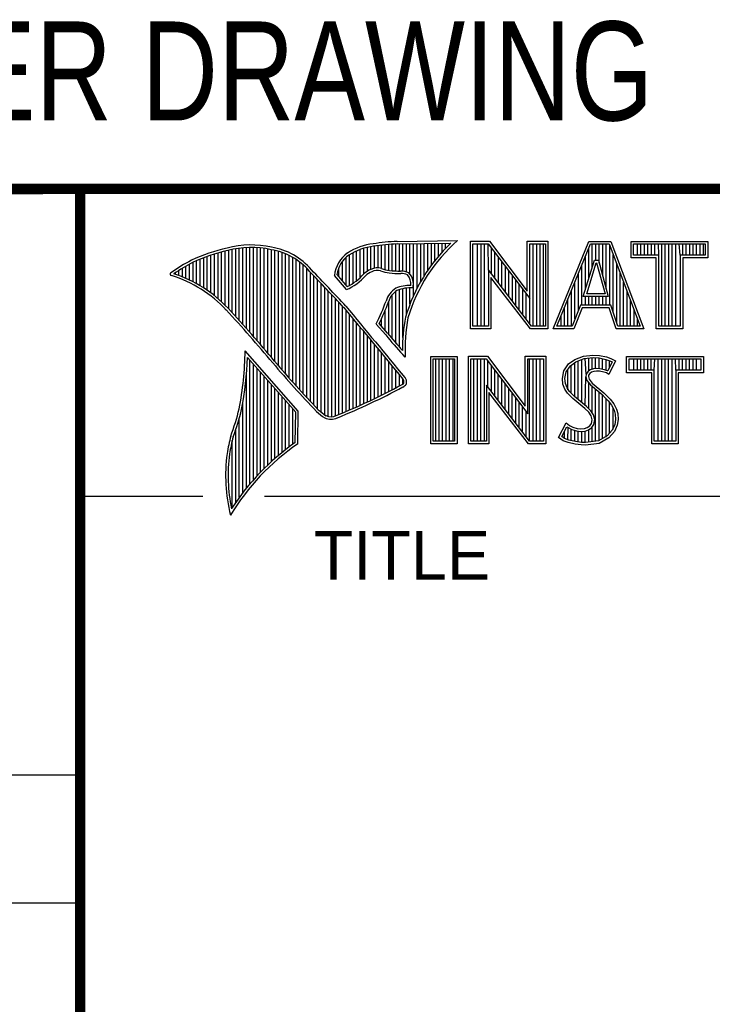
# Model space of a CAD drawing. Header units: inches. Extents: x 0 to 22, y 0 to 17.
# Tile 19 of 26: x 16.3 to 17.6, y 1.4 to 3.3. Entities that reach past the tile are written whole.
import ezdxf
from ezdxf.enums import TextEntityAlignment as Align

# ---------------------------------------------------------------- set-up
doc = ezdxf.new("R2010")
doc.units = ezdxf.units.IN
doc.header["$LTSCALE"] = 1.21
doc.header["$MEASUREMENT"] = 0
doc.layers.get('0').update_dxf_attribs({"linetype": 'CONTINUOUS'})
doc.styles.get("Standard").update_dxf_attribs({"font": 'txt', "width": 0.8})

msp = doc.modelspace()

# ---------------------------------------------------------------- linework, layer by layer
at = {"color": 2, "linetype": 'CONTINUOUS'}
for p, q in [((16.3737, 2.9596), (21.5037, 2.9596)), ((16.3737, 2.9596), (16.3737, 1.2496)), ((16.375, 2.96), (21.5, 2.96)), ((16.9742, 2.8027), (16.9742, 2.8536)), ((16.981, 2.8023), (16.981, 2.854)), ((16.9838, 2.8589), (17.0997, 2.8607)), ((16.9839, 2.8541), (17.087, 2.8557)), ((16.9879, 2.802), (16.9879, 2.8542)), ((16.9947, 2.8019), (16.9947, 2.8543)), ((17.0015, 2.8005), (17.0015, 2.8544)), ((17.0083, 2.7963), (17.0083, 2.8545)), ((17.0152, 2.755), (17.0152, 2.8546)), ((17.022, 2.7691), (17.022, 2.8547)), ((17.0288, 2.7817), (17.0288, 2.8548)), ((17.0357, 2.7931), (17.0357, 2.8549)), ((17.0425, 2.8035), (17.0425, 2.855)), ((17.0493, 2.8131), (17.0493, 2.8551)), ((17.0561, 2.822), (17.0561, 2.8552)), ((17.063, 2.8303), (17.063, 2.8553)), ((17.0698, 2.8381), (17.0698, 2.8554)), ((17.0766, 2.8454), (17.0766, 2.8555)), ((17.1243, 2.8592), (17.1609, 2.8592)), ((17.1243, 2.6915), (17.1243, 2.8592)), ((17.1291, 2.8543), (17.1585, 2.8543)), ((17.1291, 2.6963), (17.1291, 2.8543)), ((17.1381, 2.6963), (17.1381, 2.8543)), ((17.1447, 2.6963), (17.1447, 2.8543)), ((17.1514, 2.6963), (17.1514, 2.8543)), ((17.1589, 2.8042), (17.1581, 2.8543)), ((17.1585, 2.8543), (17.2383, 2.7492)), ((17.1609, 2.8592), (17.2334, 2.7636)), ((17.2334, 2.8592), (17.2732, 2.8592)), ((17.2334, 2.7636), (17.2334, 2.8592)), ((17.2383, 2.8543), (17.2684, 2.8543)), ((17.2383, 2.7492), (17.2383, 2.8543)), ((17.2449, 2.6963), (17.2449, 2.8543)), ((17.2515, 2.6963), (17.2515, 2.8543)), ((17.2582, 2.6963), (17.2582, 2.8543)), ((17.2649, 2.6963), (17.2649, 2.8543)), ((17.2684, 2.8543), (17.2684, 2.6963)), ((17.2732, 2.8592), (17.2732, 2.6915)), ((17.2831, 2.6915), (17.3516, 2.8591)), ((17.2903, 2.6964), (17.3548, 2.8542)), ((17.3516, 2.8591), (17.3938, 2.8591)), ((17.3548, 2.8542), (17.3905, 2.8542)), ((17.3583, 2.8098), (17.3583, 2.8542)), ((17.365, 2.8228), (17.365, 2.8542)), ((17.3717, 2.817), (17.3717, 2.8542)), ((17.3784, 2.7925), (17.3784, 2.8542)), ((17.385, 2.7679), (17.385, 2.8542)), ((17.3905, 2.8542), (17.4504, 2.6964)), ((17.3938, 2.8591), (17.4574, 2.6915)), ((17.4327, 2.8591), (17.5802, 2.8591)), ((17.4327, 2.8278), (17.4327, 2.8591)), ((17.4375, 2.8542), (17.5753, 2.8542)), ((17.4375, 2.8327), (17.4375, 2.8542)), ((17.4451, 2.8327), (17.4451, 2.8542)), ((17.4518, 2.8327), (17.4518, 2.8542)), ((17.4585, 2.8327), (17.4585, 2.8542)), ((17.4652, 2.8327), (17.4652, 2.8542)), ((17.4718, 2.8327), (17.4718, 2.8542)), ((17.4785, 2.8327), (17.4785, 2.8542)), ((17.4859, 2.8327), (17.4852, 2.8542)), ((17.4919, 2.6964), (17.4919, 2.8542)), ((17.4985, 2.6964), (17.4985, 2.8542)), ((17.5052, 2.6964), (17.5052, 2.8542)), ((17.5119, 2.6964), (17.5119, 2.8542)), ((17.5186, 2.6964), (17.5186, 2.8542)), ((17.5269, 2.8327), (17.5252, 2.8542)), ((17.5319, 2.8327), (17.5319, 2.8542)), ((17.5386, 2.8327), (17.5386, 2.8542)), ((17.5453, 2.8327), (17.5453, 2.8542)), ((17.5519, 2.8327), (17.5519, 2.8542)), ((17.5586, 2.8327), (17.5586, 2.8542)), ((17.5653, 2.8327), (17.5653, 2.8542)), ((17.572, 2.8327), (17.572, 2.8542)), ((17.5753, 2.8542), (17.5753, 2.8327)), ((17.5802, 2.8591), (17.5802, 2.8278)), ((16.6329, 2.7549), (16.6329, 2.8347)), ((16.6397, 2.7492), (16.6397, 2.8367)), ((16.6465, 2.7431), (16.6465, 2.8386)), ((16.6533, 2.7366), (16.6533, 2.8403)), ((16.6602, 2.7295), (16.6602, 2.8419)), ((16.667, 2.7221), (16.667, 2.8435)), ((16.6738, 2.7146), (16.6738, 2.8449)), ((16.6806, 2.707), (16.6806, 2.8459)), ((16.6875, 2.6995), (16.6875, 2.8467)), ((16.6943, 2.6918), (16.6943, 2.8472)), ((16.7011, 2.6841), (16.7011, 2.8474)), ((16.708, 2.6764), (16.708, 2.8474)), ((16.7148, 2.6685), (16.7148, 2.847)), ((16.7216, 2.6607), (16.7216, 2.8465)), ((16.7284, 2.6527), (16.7284, 2.8456)), ((16.7353, 2.6447), (16.7353, 2.8445)), ((16.7421, 2.6366), (16.7421, 2.8431)), ((16.7489, 2.6285), (16.7489, 2.8417)), ((16.7557, 2.6204), (16.7557, 2.84)), ((16.7626, 2.6125), (16.7626, 2.8378)), ((16.7694, 2.6046), (16.7694, 2.8352)), ((16.8991, 2.7788), (16.8991, 2.8375)), ((16.9059, 2.7837), (16.9059, 2.8408)), ((16.9128, 2.7896), (16.9128, 2.8436)), ((16.9196, 2.7966), (16.9196, 2.8459)), ((16.9264, 2.8018), (16.9264, 2.8477)), ((16.9332, 2.8053), (16.9332, 2.849)), ((16.9401, 2.8077), (16.9401, 2.8499)), ((16.9469, 2.8082), (16.9469, 2.8509)), ((16.9537, 2.8069), (16.9537, 2.8518)), ((16.9606, 2.8048), (16.9606, 2.8525)), ((16.9674, 2.8034), (16.9674, 2.8531)), ((17.1648, 2.7965), (17.1648, 2.8461)), ((17.1714, 2.7879), (17.1714, 2.8373)), ((17.3517, 2.7882), (17.3517, 2.8465)), ((17.3917, 2.7364), (17.3917, 2.851)), ((16.5919, 2.7815), (16.5919, 2.819)), ((16.5987, 2.7778), (16.5987, 2.8221)), ((16.6055, 2.7738), (16.6055, 2.8249)), ((16.6124, 2.7696), (16.6124, 2.8276)), ((16.6192, 2.765), (16.6192, 2.8301)), ((16.626, 2.7601), (16.626, 2.8325)), ((16.7762, 2.5968), (16.7762, 2.8321)), ((16.7831, 2.5891), (16.7831, 2.8284)), ((16.7899, 2.5815), (16.7899, 2.8242)), ((16.7967, 2.5739), (16.7967, 2.8193)), ((16.8786, 2.783), (16.8786, 2.8206)), ((16.8855, 2.7749), (16.8855, 2.8281)), ((16.8923, 2.7747), (16.8923, 2.8335)), ((17.1781, 2.7792), (17.1781, 2.8285)), ((17.1848, 2.7705), (17.1848, 2.8197)), ((17.3409, 2.7533), (17.3624, 2.8228)), ((17.345, 2.7666), (17.345, 2.8302)), ((17.3475, 2.7581), (17.3659, 2.8179)), ((17.3624, 2.8228), (17.3701, 2.8228)), ((17.3659, 2.8179), (17.3664, 2.8179)), ((17.3664, 2.8179), (17.3827, 2.7581)), ((17.3701, 2.8228), (17.389, 2.7533)), ((17.3984, 2.7232), (17.3984, 2.8334)), ((17.4051, 2.7034), (17.4051, 2.8158)), ((17.481, 2.8278), (17.4327, 2.8278)), ((17.4859, 2.8327), (17.4375, 2.8327)), ((17.481, 2.6915), (17.481, 2.8278)), ((17.4859, 2.6964), (17.4859, 2.8327)), ((17.5753, 2.8327), (17.5269, 2.8327)), ((17.5269, 2.8327), (17.5269, 2.6964)), ((17.5802, 2.8278), (17.5318, 2.8278)), ((17.5318, 2.8278), (17.5318, 2.6915)), ((16.5578, 2.796), (16.5578, 2.7989)), ((16.5646, 2.7936), (16.5646, 2.8033)), ((16.5714, 2.7909), (16.5714, 2.8075)), ((16.5782, 2.788), (16.5782, 2.8116)), ((16.5851, 2.7849), (16.5851, 2.8154)), ((16.8035, 2.5665), (16.8035, 2.8136)), ((16.8104, 2.5591), (16.8104, 2.807)), ((16.8172, 2.5519), (16.8172, 2.7996)), ((16.8718, 2.791), (16.8718, 2.8085)), ((17.2418, 2.6963), (17.1589, 2.8042)), ((17.1589, 2.8042), (17.1589, 2.6963)), ((17.1915, 2.7618), (17.1915, 2.8109)), ((17.1981, 2.7531), (17.1981, 2.8021)), ((17.3316, 2.7267), (17.3316, 2.7975)), ((17.3383, 2.7364), (17.3383, 2.8138)), ((17.4118, 2.6964), (17.4118, 2.7982)), ((16.824, 2.5447), (16.824, 2.7924)), ((16.8308, 2.5375), (16.8308, 2.7853)), ((16.8377, 2.5314), (16.8377, 2.7781)), ((16.8864, 2.7664), (16.8632, 2.7937)), ((16.8877, 2.7723), (16.8682, 2.7952)), ((17.2395, 2.6915), (17.1637, 2.7899)), ((17.1637, 2.7899), (17.1637, 2.6915)), ((17.2048, 2.7445), (17.2048, 2.7933)), ((17.2115, 2.7358), (17.2115, 2.7845)), ((17.325, 2.7101), (17.325, 2.7812)), ((17.4184, 2.6964), (17.4184, 2.7806)), ((16.8445, 2.5262), (16.8445, 2.7709)), ((16.8513, 2.523), (16.8513, 2.7637)), ((16.981, 2.664), (16.981, 2.7634)), ((16.9879, 2.6563), (16.9879, 2.7665)), ((16.9947, 2.6748), (16.9947, 2.7683)), ((17.0015, 2.7195), (17.0015, 2.7694)), ((17.0083, 2.7388), (17.0083, 2.7698)), ((17.2182, 2.7271), (17.2182, 2.7757)), ((17.2248, 2.7184), (17.2248, 2.7669)), ((17.3183, 2.6964), (17.3183, 2.7648)), ((17.4251, 2.6964), (17.4251, 2.763)), ((16.8581, 2.5224), (16.8581, 2.7565)), ((16.865, 2.5241), (16.865, 2.7493)), ((16.8718, 2.527), (16.8718, 2.7421)), ((16.9674, 2.6802), (16.9674, 2.7444)), ((16.9742, 2.672), (16.9742, 2.7568)), ((17.2315, 2.7098), (17.2315, 2.7581)), ((17.2382, 2.7011), (17.2383, 2.7492)), ((17.3116, 2.6964), (17.3116, 2.7485)), ((17.389, 2.7533), (17.3409, 2.7533)), ((17.345, 2.7364), (17.345, 2.7533)), ((17.3827, 2.7581), (17.3475, 2.7581)), ((17.3517, 2.7364), (17.3517, 2.7533)), ((17.3583, 2.7364), (17.3583, 2.7533)), ((17.365, 2.7364), (17.365, 2.7533)), ((17.3717, 2.7364), (17.3717, 2.7533)), ((17.3784, 2.7364), (17.3784, 2.7533)), ((17.385, 2.7364), (17.385, 2.7533)), ((17.4318, 2.6964), (17.4318, 2.7455)), ((16.8786, 2.5298), (16.8786, 2.7348)), ((16.8855, 2.5327), (16.8855, 2.727)), ((16.9606, 2.6882), (16.9606, 2.7266)), ((17.3049, 2.6964), (17.3049, 2.7322)), ((17.3356, 2.7364), (17.3195, 2.6964)), ((17.3388, 2.7316), (17.3228, 2.6915)), ((17.394, 2.7364), (17.3356, 2.7364)), ((17.3905, 2.7316), (17.3388, 2.7316)), ((17.4039, 2.6915), (17.3905, 2.7316)), ((17.4074, 2.6964), (17.394, 2.7364)), ((17.4385, 2.6964), (17.4385, 2.7279)), ((16.8923, 2.5356), (16.8923, 2.7187)), ((16.8991, 2.5385), (16.8991, 2.7104)), ((16.9059, 2.5415), (16.9059, 2.7022)), ((16.9537, 2.696), (16.9537, 2.7109)), ((17.2983, 2.6964), (17.2983, 2.7158)), ((17.4451, 2.6964), (17.4451, 2.7103)), ((16.9128, 2.5446), (16.9128, 2.6939)), ((16.9196, 2.5477), (16.9196, 2.6856)), ((16.9616, 2.6797), (16.9434, 2.7005)), ((16.9653, 2.6828), (16.9492, 2.7013)), ((17.1637, 2.6915), (17.1243, 2.6915)), ((17.1589, 2.6963), (17.1291, 2.6963)), ((17.2732, 2.6915), (17.2395, 2.6915)), ((17.2684, 2.6963), (17.2418, 2.6963)), ((17.3228, 2.6915), (17.2831, 2.6915)), ((17.3195, 2.6964), (17.2903, 2.6964)), ((17.4574, 2.6915), (17.4039, 2.6915)), ((17.4504, 2.6964), (17.4074, 2.6964)), ((17.5318, 2.6915), (17.481, 2.6915)), ((17.5269, 2.6964), (17.4859, 2.6964)), ((16.9264, 2.5508), (16.9264, 2.6774)), ((16.9332, 2.554), (16.9332, 2.6691)), ((16.7939, 2.533), (16.6919, 2.6489)), ((16.9401, 2.5573), (16.9401, 2.6608)), ((16.9469, 2.5606), (16.9469, 2.6526)), ((16.789, 2.5312), (16.6964, 2.6365)), ((16.7011, 2.3939), (16.7011, 2.6311)), ((16.9537, 2.5639), (16.9537, 2.6443)), ((16.9606, 2.5673), (16.9606, 2.6361)), ((16.9674, 2.5708), (16.9674, 2.6278)), ((16.999, 2.637), (16.9946, 2.6418)), ((17.0482, 2.6383), (17.0988, 2.6383)), ((17.0482, 2.4708), (17.0482, 2.6383)), ((17.0531, 2.6334), (17.0939, 2.6334)), ((17.0531, 2.4756), (17.0531, 2.6334)), ((17.0577, 2.4756), (17.0577, 2.6334)), ((17.0644, 2.4756), (17.0644, 2.6334)), ((17.071, 2.4756), (17.071, 2.6334)), ((17.0777, 2.4756), (17.0777, 2.6334)), ((17.0844, 2.4756), (17.0844, 2.6334)), ((17.0911, 2.4756), (17.0911, 2.6334)), ((17.0939, 2.6334), (17.0939, 2.4756)), ((17.0988, 2.6383), (17.0988, 2.4708)), ((17.1205, 2.6385), (17.1571, 2.6385)), ((17.1205, 2.4708), (17.1205, 2.6385)), ((17.1253, 2.6336), (17.1547, 2.6336)), ((17.1253, 2.4756), (17.1253, 2.6336)), ((17.1311, 2.4756), (17.1311, 2.6336)), ((17.1378, 2.4756), (17.1378, 2.6336)), ((17.1445, 2.4756), (17.1445, 2.6336)), ((17.1511, 2.4756), (17.1511, 2.6336)), ((17.1547, 2.6336), (17.2345, 2.5284)), ((17.1571, 2.6385), (17.2296, 2.5429)), ((17.1578, 2.5799), (17.1578, 2.6295)), ((17.2296, 2.6385), (17.2694, 2.6385)), ((17.2296, 2.5429), (17.2296, 2.6385)), ((17.2345, 2.6336), (17.2646, 2.6336)), ((17.2345, 2.5284), (17.2345, 2.6336)), ((17.2379, 2.4756), (17.2379, 2.6336)), ((17.2446, 2.4756), (17.2446, 2.6336)), ((17.2513, 2.4756), (17.2513, 2.6336)), ((17.2579, 2.4756), (17.2579, 2.6336)), ((17.2646, 2.6336), (17.2646, 2.4756)), ((17.2694, 2.6385), (17.2694, 2.4708)), ((17.3127, 2.6238), (17.3245, 2.6324)), ((17.3162, 2.6204), (17.3269, 2.6281)), ((17.3245, 2.6324), (17.3412, 2.639)), ((17.3269, 2.6281), (17.3424, 2.6343)), ((17.3314, 2.5555), (17.3314, 2.6299)), ((17.338, 2.5499), (17.338, 2.6326)), ((17.3412, 2.639), (17.3596, 2.641)), ((17.3424, 2.6343), (17.3597, 2.6362)), ((17.3466, 2.6041), (17.3447, 2.6345)), ((17.3514, 2.6103), (17.3514, 2.6353)), ((17.3581, 2.6135), (17.3581, 2.636)), ((17.3596, 2.641), (17.372, 2.6402)), ((17.3597, 2.6362), (17.3713, 2.6354)), ((17.3647, 2.6146), (17.3647, 2.6358)), ((17.3713, 2.6354), (17.3843, 2.6326)), ((17.3714, 2.6146), (17.3714, 2.6353)), ((17.372, 2.6402), (17.3856, 2.6373)), ((17.3781, 2.6134), (17.3781, 2.6339)), ((17.3843, 2.6326), (17.3921, 2.6299)), ((17.3848, 2.6117), (17.3848, 2.6324)), ((17.3856, 2.6373), (17.3939, 2.6344)), ((17.3966, 2.6278), (17.3879, 2.6106)), ((17.4031, 2.6301), (17.3899, 2.6036)), ((17.3914, 2.6176), (17.3914, 2.6301)), ((17.3921, 2.6299), (17.3966, 2.6278)), ((17.3939, 2.6344), (17.4031, 2.6301)), ((17.4242, 2.6383), (17.5717, 2.6383)), ((17.4242, 2.607), (17.4242, 2.6383)), ((17.429, 2.6334), (17.5669, 2.6334)), ((17.429, 2.6119), (17.429, 2.6334)), ((17.4382, 2.6119), (17.4382, 2.6334)), ((17.4448, 2.6119), (17.4448, 2.6334)), ((17.4515, 2.6119), (17.4515, 2.6334)), ((17.4582, 2.6119), (17.4582, 2.6334)), ((17.4649, 2.6119), (17.4649, 2.6334)), ((17.4716, 2.6119), (17.4716, 2.6334)), ((17.4774, 2.6119), (17.4782, 2.6334)), ((17.4849, 2.4756), (17.4849, 2.6334)), ((17.4916, 2.4756), (17.4916, 2.6334)), ((17.4983, 2.4756), (17.4983, 2.6334)), ((17.5049, 2.4756), (17.5049, 2.6334)), ((17.5116, 2.4756), (17.5116, 2.6334)), ((17.5185, 2.6119), (17.5183, 2.6334)), ((17.525, 2.6119), (17.525, 2.6334)), ((17.5316, 2.6119), (17.5316, 2.6334)), ((17.5383, 2.6119), (17.5383, 2.6334)), ((17.545, 2.6119), (17.545, 2.6334)), ((17.5517, 2.6119), (17.5517, 2.6334)), ((17.5583, 2.6119), (17.5583, 2.6334)), ((17.5669, 2.6334), (17.5669, 2.6119)), ((17.5717, 2.6383), (17.5717, 2.607)), ((16.708, 2.4018), (16.708, 2.6233)), ((16.7148, 2.4093), (16.7148, 2.6156)), ((16.7216, 2.4165), (16.7216, 2.6078)), ((16.9742, 2.5743), (16.9742, 2.6195)), ((16.981, 2.5778), (16.981, 2.6113)), ((17.1645, 2.5712), (17.1645, 2.6207)), ((17.1712, 2.5625), (17.1712, 2.6119)), ((17.3009, 2.5961), (17.3037, 2.6105)), ((17.3037, 2.6105), (17.3127, 2.6238)), ((17.3058, 2.5959), (17.3083, 2.6086)), ((17.3083, 2.6086), (17.3162, 2.6204)), ((17.3113, 2.5744), (17.3113, 2.6131)), ((17.318, 2.5677), (17.318, 2.6217)), ((17.3247, 2.561), (17.3247, 2.6265)), ((17.3497, 2.609), (17.3466, 2.6041)), ((17.3543, 2.6124), (17.3497, 2.609)), ((17.3565, 2.6079), (17.3533, 2.6056)), ((17.3604, 2.6142), (17.3543, 2.6124)), ((17.3614, 2.6094), (17.3565, 2.6079)), ((17.3664, 2.6148), (17.3604, 2.6142)), ((17.3665, 2.6099), (17.3614, 2.6094)), ((17.3726, 2.6145), (17.3664, 2.6148)), ((17.372, 2.6097), (17.3665, 2.6099)), ((17.3807, 2.6079), (17.372, 2.6097)), ((17.3819, 2.6126), (17.3726, 2.6145)), ((17.3853, 2.6065), (17.3807, 2.6079)), ((17.3873, 2.6109), (17.3819, 2.6126)), ((17.3879, 2.6106), (17.3873, 2.6109)), ((17.4774, 2.6119), (17.429, 2.6119)), ((17.4774, 2.4756), (17.4774, 2.6119)), ((17.5669, 2.6119), (17.5185, 2.6119)), ((17.5185, 2.6119), (17.5185, 2.4756)), ((16.6943, 2.3857), (16.6943, 2.603)), ((16.7284, 2.4233), (16.7284, 2.6001)), ((16.7353, 2.4299), (16.7353, 2.5923)), ((16.9879, 2.5814), (16.9879, 2.603)), ((16.9947, 2.5853), (16.9947, 2.5948)), ((17.1778, 2.5539), (17.1778, 2.6031)), ((17.1845, 2.5452), (17.1845, 2.5943)), ((17.302, 2.5852), (17.3009, 2.5961)), ((17.3068, 2.5863), (17.3058, 2.5959)), ((17.3447, 2.5443), (17.3461, 2.5993)), ((17.3466, 2.6041), (17.3461, 2.5993)), ((17.3461, 2.5993), (17.3477, 2.5922)), ((17.3477, 2.5922), (17.3547, 2.5835)), ((17.3513, 2.6025), (17.351, 2.5996)), ((17.351, 2.5996), (17.3521, 2.5944)), ((17.3533, 2.6056), (17.3513, 2.6025)), ((17.3521, 2.5944), (17.3582, 2.5869)), ((17.3899, 2.6036), (17.3853, 2.6065)), ((17.4726, 2.607), (17.4242, 2.607)), ((17.4726, 2.4708), (17.4726, 2.607)), ((17.5717, 2.607), (17.5233, 2.607)), ((17.5233, 2.607), (17.5233, 2.4708)), ((16.7421, 2.4363), (16.7421, 2.5846)), ((16.7489, 2.4424), (16.7489, 2.5768)), ((17.238, 2.4756), (17.1551, 2.5834)), ((17.1551, 2.5834), (17.1551, 2.4756)), ((17.1912, 2.5365), (17.1912, 2.5855)), ((17.1979, 2.5278), (17.1979, 2.5767)), ((17.3058, 2.5754), (17.302, 2.5852)), ((17.3109, 2.5679), (17.3058, 2.5754)), ((17.3101, 2.5777), (17.3068, 2.5863)), ((17.3147, 2.571), (17.3101, 2.5777)), ((17.3243, 2.5614), (17.3147, 2.571)), ((17.3514, 2.5381), (17.3514, 2.5876)), ((17.3547, 2.5835), (17.3771, 2.5649)), ((17.3581, 2.5298), (17.3581, 2.5807)), ((17.3582, 2.5869), (17.3804, 2.5685)), ((17.3647, 2.4755), (17.3647, 2.5752)), ((16.7557, 2.4482), (16.7557, 2.569)), ((16.7626, 2.4538), (16.7626, 2.5613)), ((16.7694, 2.4592), (16.7694, 2.5535)), ((17.2356, 2.4708), (17.1599, 2.5692)), ((17.1599, 2.5692), (17.1599, 2.4708)), ((17.2045, 2.5192), (17.2045, 2.5679)), ((17.2112, 2.5105), (17.2112, 2.5591)), ((17.3153, 2.5636), (17.3109, 2.5679)), ((17.321, 2.5578), (17.3153, 2.5636)), ((17.3441, 2.5385), (17.321, 2.5578)), ((17.3474, 2.5421), (17.3243, 2.5614)), ((17.3714, 2.4763), (17.3714, 2.5696)), ((17.3771, 2.5649), (17.383, 2.559)), ((17.3781, 2.4808), (17.3781, 2.5639)), ((17.3804, 2.5685), (17.3864, 2.5624)), ((17.383, 2.559), (17.3888, 2.5529)), ((17.3848, 2.4834), (17.3848, 2.5571)), ((17.3864, 2.5624), (17.3925, 2.5561)), ((17.3888, 2.5529), (17.3953, 2.5446)), ((17.3925, 2.5561), (17.3994, 2.5472)), ((16.6875, 2.377), (16.6875, 2.5502)), ((16.7762, 2.4644), (16.7762, 2.5458)), ((16.7831, 2.4694), (16.7831, 2.538)), ((16.7927, 2.4704), (16.7939, 2.533)), ((17.2179, 2.5018), (17.2179, 2.5503)), ((17.2246, 2.4931), (17.2246, 2.5415)), ((17.2312, 2.4844), (17.2312, 2.5327)), ((17.3516, 2.5311), (17.3441, 2.5385)), ((17.3554, 2.5341), (17.3474, 2.5421)), ((17.3604, 2.5261), (17.3554, 2.5341)), ((17.3914, 2.4908), (17.3914, 2.5495)), ((17.3953, 2.5446), (17.4001, 2.535)), ((17.3981, 2.4982), (17.3981, 2.5389)), ((17.3994, 2.5472), (17.4046, 2.5368)), ((17.4001, 2.535), (17.4024, 2.5275)), ((17.4046, 2.5368), (17.4072, 2.5285)), ((16.6806, 2.368), (16.6806, 2.52)), ((16.788, 2.4729), (16.789, 2.5312)), ((17.3559, 2.5241), (17.3516, 2.5311)), ((17.3579, 2.5169), (17.3559, 2.5241)), ((17.3565, 2.5097), (17.3579, 2.5169)), ((17.3629, 2.5171), (17.3604, 2.5261)), ((17.3611, 2.5079), (17.3629, 2.5171)), ((17.4031, 2.5174), (17.4016, 2.5077)), ((17.4024, 2.5275), (17.4031, 2.5174)), ((17.408, 2.5172), (17.4063, 2.5063)), ((17.4072, 2.5285), (17.408, 2.5172)), ((16.6738, 2.3584), (16.6738, 2.4982)), ((17.2931, 2.483), (17.3081, 2.5106)), ((17.2995, 2.4845), (17.3097, 2.5034)), ((17.3081, 2.5106), (17.3144, 2.506)), ((17.3097, 2.5034), (17.3119, 2.5018)), ((17.3113, 2.478), (17.3119, 2.5018)), ((17.3119, 2.5018), (17.3189, 2.4983)), ((17.3144, 2.506), (17.3207, 2.5028)), ((17.318, 2.4765), (17.318, 2.4986)), ((17.3189, 2.4983), (17.328, 2.4952)), ((17.3207, 2.5028), (17.3291, 2.5)), ((17.3247, 2.475), (17.3247, 2.4963)), ((17.328, 2.4952), (17.3365, 2.4942)), ((17.3291, 2.5), (17.3366, 2.4991)), ((17.3314, 2.474), (17.3314, 2.4948)), ((17.3365, 2.4942), (17.3446, 2.4949)), ((17.3366, 2.4991), (17.3435, 2.4997)), ((17.3435, 2.4997), (17.3487, 2.5017)), ((17.3446, 2.4949), (17.351, 2.4974)), ((17.3447, 2.4728), (17.3447, 2.4949)), ((17.3487, 2.5017), (17.3536, 2.5051)), ((17.351, 2.4974), (17.3572, 2.5017)), ((17.3514, 2.4737), (17.3514, 2.4975)), ((17.3536, 2.5051), (17.3565, 2.5097)), ((17.3572, 2.5017), (17.3611, 2.5079)), ((17.3581, 2.4746), (17.3581, 2.5024)), ((17.3967, 2.4966), (17.3868, 2.4857)), ((17.4016, 2.5077), (17.3967, 2.4966)), ((17.4063, 2.5063), (17.4008, 2.4939)), ((16.667, 2.3482), (16.667, 2.477)), ((17.0939, 2.4756), (17.0531, 2.4756)), ((17.1551, 2.4756), (17.1253, 2.4756)), ((17.2646, 2.4756), (17.238, 2.4756)), ((17.3026, 2.4766), (17.2931, 2.483)), ((17.3049, 2.4809), (17.2995, 2.4845)), ((17.3118, 2.4729), (17.3026, 2.4766)), ((17.3047, 2.481), (17.3047, 2.4941)), ((17.3132, 2.4775), (17.3049, 2.4809)), ((17.3262, 2.4748), (17.3132, 2.4775)), ((17.338, 2.473), (17.338, 2.494)), ((17.3699, 2.4761), (17.345, 2.4729)), ((17.3868, 2.4857), (17.3699, 2.4761)), ((17.3899, 2.4818), (17.3714, 2.4714)), ((17.4008, 2.4939), (17.3899, 2.4818)), ((17.5185, 2.4756), (17.4774, 2.4756)), ((17.0988, 2.4708), (17.0482, 2.4708)), ((17.1599, 2.4708), (17.1205, 2.4708)), ((17.2694, 2.4708), (17.2356, 2.4708)), ((17.3254, 2.47), (17.3118, 2.4729)), ((17.3369, 2.4683), (17.3254, 2.47)), ((17.3373, 2.4731), (17.3262, 2.4748)), ((17.3452, 2.468), (17.3369, 2.4683)), ((17.345, 2.4729), (17.3373, 2.4731)), ((17.3714, 2.4714), (17.3452, 2.468)), ((17.5233, 2.4708), (17.4726, 2.4708)), ((16.375, 2.37), (16.6109, 2.37)), ((16.7288, 2.37), (21.5, 2.37)), ((13.61, 1.835), (16.375, 1.835)), ((16.375, 1.5888), (13.61, 1.5888))]:
    msp.add_line(p, q, dxfattribs=at)
at = {"color": 7, "linetype": 'CONTINUOUS', "const_width": 0.02}
for points in [[(13.6, 2.9595), (21.5, 2.96)], [(16.375, 2.96), (16.375, 0.5)]]:
    msp.add_lwpolyline(points, dxfattribs=at)
at = {"color": 2, "linetype": 'CONTINUOUS'}
for centre, radius, start, end in [((16.9502, 2.7423), 0.1128, 96.3009, 123.1685), ((17.0005, 2.4511), 0.4082, 92.3475, 98.8367), ((17.0005, 2.4511), 0.4034, 92.3569, 98.8525), ((17.308, 2.6221), 0.3216, 133.4014, 163.4571), ((17.308, 2.6221), 0.3168, 131.1193, 163.4132), ((16.7315, 2.5144), 0.3399, 102.6162, 114.8514), ((16.7315, 2.5144), 0.3351, 102.5989, 114.8296), ((16.7034, 2.6747), 0.1775, 77.2819, 105.0682), ((16.7034, 2.6747), 0.1727, 77.2314, 105.1003), ((16.7222, 2.7226), 0.1221, 40.1653, 80.8429), ((16.7222, 2.7226), 0.1269, 40.2333, 80.7735), ((16.923, 2.7875), 0.0602, 125.032, 174.0466), ((16.9502, 2.7423), 0.108, 96.2443, 123.1259), ((16.7759, 2.4698), 0.3996, 117.9347, 124.5691), ((16.7759, 2.4698), 0.3948, 117.954, 124.0374), ((16.923, 2.7875), 0.0554, 125.1142, 171.9572), ((16.5507, 2.7963), 0.00298, 121.3543, 265.8048), ((16.4772, 2.5601), 0.2493, 43.1664, 71.8497), ((9.1994, -4.4938), 10.5463, 43.2461, 43.76704), ((9.199, -4.4944), 10.5518, 43.24607, 43.76701), ((16.9517, 2.7612), 0.0478, 112.9196, 132.2699), ((16.9517, 2.7612), 0.043, 112.6662, 131.9321), ((16.9455, 2.7813), 0.0269, 72.6128, 117.3853), ((16.9455, 2.7813), 0.0221, 72.9381, 117.8635), ((16.977, 2.8697), 0.0718, 249.5515, 263.1636), ((16.977, 2.8697), 0.067, 249.4455, 263.1373), ((16.9944, 3.0501), 0.253, 264.1107, 269.1006), ((16.9944, 3.0501), 0.2482, 264.1189, 269.068), ((16.9917, 2.7681), 0.0339, 64.4685, 92.2537), ((16.9917, 2.7681), 0.0291, 66.3231, 92.5053), ((16.9825, 2.7769), 0.0323, 347.1178, 42.4037), ((16.4773, 2.5601), 0.2445, 43.1672, 72.5708), ((16.8429, 2.8642), 0.107, 293.9928, 318.4439), ((16.8429, 2.8642), 0.1022, 295.9966, 318.5916), ((16.9825, 2.7769), 0.0275, 355.2987, 40.4494), ((17.0047, 2.732), 0.0441, 122.6948, 163.4996), ((17.0047, 2.732), 0.0393, 123.3496, 163.7165), ((17.0094, 2.698), 0.0767, 89.6565, 111.8738), ((17.0094, 2.698), 0.0719, 86.3769, 111.5054), ((16.5488, 2.8964), 0.4406, 333.6063, 339.8409), ((16.5488, 2.8963), 0.4454, 334.022, 339.8635), ((14.6645, 0.8858), 2.7122, 39.9143, 42.7655), ((14.6639, 0.8852), 2.7178, 39.9159, 42.7668), ((117.205, 85.4976), 130.0576, 219.522219, 219.6006), ((117.1292, 85.4341), 129.954, 219.521832, 219.600442), ((17.3248, 2.6518), 0.3309, 169.2392, 180.3763), ((17.3248, 2.6518), 0.3261, 169.2807, 182.6075), ((17.5234, 3.1364), 0.724, 219.1087, 223.0885), ((17.5234, 3.1364), 0.7192, 219.1032, 222.5932), ((16.0461, 2.6599), 0.6459, 349.0852, 359.0204), ((16.0461, 2.6599), 0.6507, 349.0758, 357.94), ((18.1343, 3.7937), 1.8102, 220.042, 224.0069), ((18.1342, 3.7937), 1.815, 220.0434, 224.0127), ((16.9709, 2.5786), 0.0288, 26.3697, 33.9), ((16.9687, 2.5899), 0.028, 353.6797, 3.043), ((16.9709, 2.5786), 0.0336, 24.6866, 34.3242), ((16.9687, 2.5899), 0.0328, 350.4758, 4.7759), ((16.3916, 3.7016), 1.269, 291.9871, 298.2491), ((16.3917, 3.7016), 1.2737, 291.9984, 298.2504), ((16.98, 2.6057), 0.0252, 299.2501, 311.2614), ((16.98, 2.6057), 0.03, 299.1847, 314.8198), ((16.2632, 2.6388), 0.4292, 339.0712, 346.3669), ((16.2632, 2.6388), 0.434, 339.1085, 346.381), ((16.9079, 2.6176), 0.116, 227.0911, 236.9191), ((16.9079, 2.6176), 0.1112, 227.1627, 236.7917), ((16.8565, 2.5437), 0.0261, 242.8484, 298.0511), ((16.8565, 2.5437), 0.0213, 243.4913, 298.7009), ((17.0658, 2.3848), 0.4141, 165.9359, 170.6858), ((17.0658, 2.3848), 0.4093, 165.9761, 170.6762), ((17.0508, 2.0969), 0.454, 124.6428, 148.5563), ((17.0508, 2.0969), 0.4588, 124.9509, 147.098), ((16.9723, 2.4095), 0.318, 172.3562, 193.7958), ((16.9723, 2.4095), 0.3132, 172.3688, 191.6866)]:
    msp.add_arc(centre, radius, start, end, dxfattribs=at)

# ---------------------------------------------------------------- texts
at = {"color": 7, "linetype": 'CONTINUOUS', "width": 0.8}
msp.add_text('CUSTOMER DRAWING', height=0.19, dxfattribs=at).set_placement((16.3742, 3.0911), align=Align.CENTER)
at = {"color": 2, "linetype": 'CONTINUOUS'}
msp.add_text('TITLE', height=0.093, dxfattribs=at).set_placement((16.8235, 2.21))
at = {"color": 7, "linetype": 'CONTINUOUS', "insert": (18.9387, 1.9646), "char_height": 0.2, "width": 3.2, "attachment_point": 2}
msp.add_mtext('NI USB cRIO\\PSCREW TERMINAL INPUT', dxfattribs=at)

doc.saveas('drawing.dxf')
